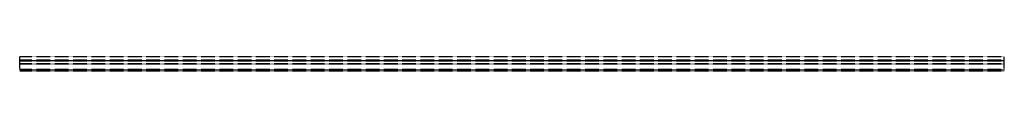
# Model space of a CAD drawing. Header units: millimetres. Extents: x 0 to 5800, y 0 to 86.
import ezdxf

# ---------------------------------------------------------------- set-up
doc = ezdxf.new("R2010")
doc.units = ezdxf.units.MM
doc.header["$LTSCALE"] = 10
doc.linetypes.add('ALLCAD_Strich', pattern=[0.2, 0.15, -0.05])
doc.layers.add('BESCH_KONT_sich_schn_ansi_2d', color=40, linetype='Continuous')

msp = doc.modelspace()

# ---------------------------------------------------------------- linework, layer by layer
at = {"layer": 'BESCH_KONT_sich_schn_ansi_2d', "linetype": 'ALLCAD_Strich', "extrusion": (0, 1, -2.22045e-16)}
for p, q in [((5800, 86, -19.5), (0, 86, -19.5)), ((0, 85.1, -19.5), (0, 86, -19.5)), ((5800, 85.5, -19.5), (0, 85.5, -19.5)), ((5800, 85.1, -19.5), (0, 85.1, -19.5)), ((0, 84.5, -19.5), (0, 85.1, -19.5)), ((0, 84.5, -19.5), (0, 84.5, -19.5)), ((0, 84.5, -19.5), (0, 84.5, -19.5)), ((0, 84.5, -19.5), (0, 84.5, -19.5)), ((0, 84.5, -19.5), (0, 84.5, -19.5)), ((0, 84.5, -19.5), (0, 84.5, -19.5)), ((0, 84.5, -19.5), (0, 84.5, -19.5)), ((0, 84.5, -19.5), (0, 84.5, -19.5)), ((0, 84.5, -19.5), (0, 84.5, -19.5)), ((0, 84.5, -19.5), (0, 84.5, -19.5)), ((0, 84.5, -19.5), (0, 84.5, -19.5)), ((0, 65.5, -19.5), (0, 84.5, -19.5)), ((0, 84.5, -19.5), (0, 84.5, -19.5)), ((0, 84.5, -19.5), (0, 84.5, -19.5)), ((0, 84.5, -19.5), (0, 84.5, -19.5)), ((0, 84.5, -19.5), (0, 84.5, -19.5)), ((0, 84.5, -19.5), (0, 84.5, -19.5)), ((0, 84.5, -19.5), (0, 84.5, -19.5)), ((0, 84.5, -19.5), (0, 84.5, -19.5)), ((5800, 84.5, -19.5), (0, 84.5, -19.5)), ((0, 84.5, -19.5), (0, 84.5, -19.5)), ((0, 84.5, -19.5), (0, 84.5, -19.5)), ((0, 84.5, -19.5), (0, 84.5, -19.5)), ((0, 84.5, -19.5), (0, 84.5, -19.5)), ((0, 84.5, -19.5), (0, 84.5, -19.5)), ((0, 84.5, -19.5), (0, 84.5, -19.5)), ((0, 84.5, -19.5), (0, 84.5, -19.5)), ((0, 84.5, -19.5), (0, 84.5, -19.5)), ((5800, 65.5, -19.5), (0, 65.5, -19.5)), ((0, 62, -19.5), (0, 65.5, -19.5)), ((5800, 65, -19.5), (0, 65, -19.5)), ((5800, 63.5, -19.5), (0, 63.5, -19.5)), ((5800, 62, -19.5), (0, 62, -19.5)), ((0, 59.5, -19.5), (0, 62, -19.5)), ((5800, 61, -19.5), (0, 61, -19.5)), ((5800, 59.5, -19.5), (0, 59.5, -19.5)), ((0, 44.5, -19.5), (0, 59.5, -19.5)), ((5800, 85.1, -19.5), (5800, 86, -19.5)), ((5800, 84.5, -19.5), (5800, 85.1, -19.5)), ((5800, 65.5, -19.5), (5800, 84.5, -19.5)), ((5800, 62, -19.5), (5800, 65.5, -19.5)), ((5800, 59.5, -19.5), (5800, 62, -19.5)), ((5800, 44.5, -19.5), (5800, 59.5, -19.5)), ((5800, 44.5, -19.5), (0, 44.5, -19.5)), ((0, 41.5, -19.5), (0, 44.5, -19.5)), ((5800, 42.5, -19.5), (0, 42.5, -19.5)), ((5800, 41.5, -19.5), (0, 41.5, -19.5)), ((0, 10, -19.5), (0, 41.5, -19.5)), ((5800, 10, -19.5), (0, 10, -19.5)), ((0, 9, -19.5), (0, 10, -19.5)), ((5800, 9, -19.5), (0, 9, -19.5)), ((0, 0, -19.5), (0, 9, -19.5)), ((5800, 7.5, -19.5), (0, 7.5, -19.5)), ((5800, 6.5, -19.5), (0, 6.5, -19.5)), ((5800, 3.5, -19.5), (0, 3.5, -19.5)), ((5800, 1, -19.5), (0, 1, -19.5)), ((5800, 41.5, -19.5), (5800, 44.5, -19.5)), ((5800, 10, -19.5), (5800, 41.5, -19.5)), ((5800, 9, -19.5), (5800, 10, -19.5)), ((5800, 0, -19.5), (5800, 9, -19.5)), ((5800, 0, -19.5), (0, 0, -19.5))]:
    msp.add_line(p, q, dxfattribs=at)
at = {"layer": 'BESCH_KONT_sich_schn_ansi_2d', "linetype": 'ALLCAD_Strich', "extrusion": (0, -2.22045e-16, -1)}
for radius, start, end in [(0.00093, 90, 180), (0.00093, 180, 270), (0.00116, 90, 180), (0.00116, 180, 270), (0.00271, 0, 90), (0.00271, 270, 0), (0.00116, 90, 180), (0.00116, 180, 270), (0.00271, 0, 90), (0.00271, 270, 0)]:
    msp.add_arc((0, 84.5, 19.5), radius, start, end, dxfattribs=at)
at = {"layer": 'BESCH_KONT_sich_schn_ansi_2d', "linetype": 'ALLCAD_Strich'}
for radius, start, end in [(0.00217, 270, 0), (0.00217, 360, 90), (0.00271, 270, 0), (0.00271, 0, 90), (0.00116, 180, 270), (0.00116, 90, 180), (0.00271, 270, 0), (0.00271, 0, 90), (0.00116, 180, 270), (0.00116, 90, 180)]:
    msp.add_arc((0, 84.5, -19.5), radius, start, end, dxfattribs=at)

doc.saveas('drawing.dxf')
